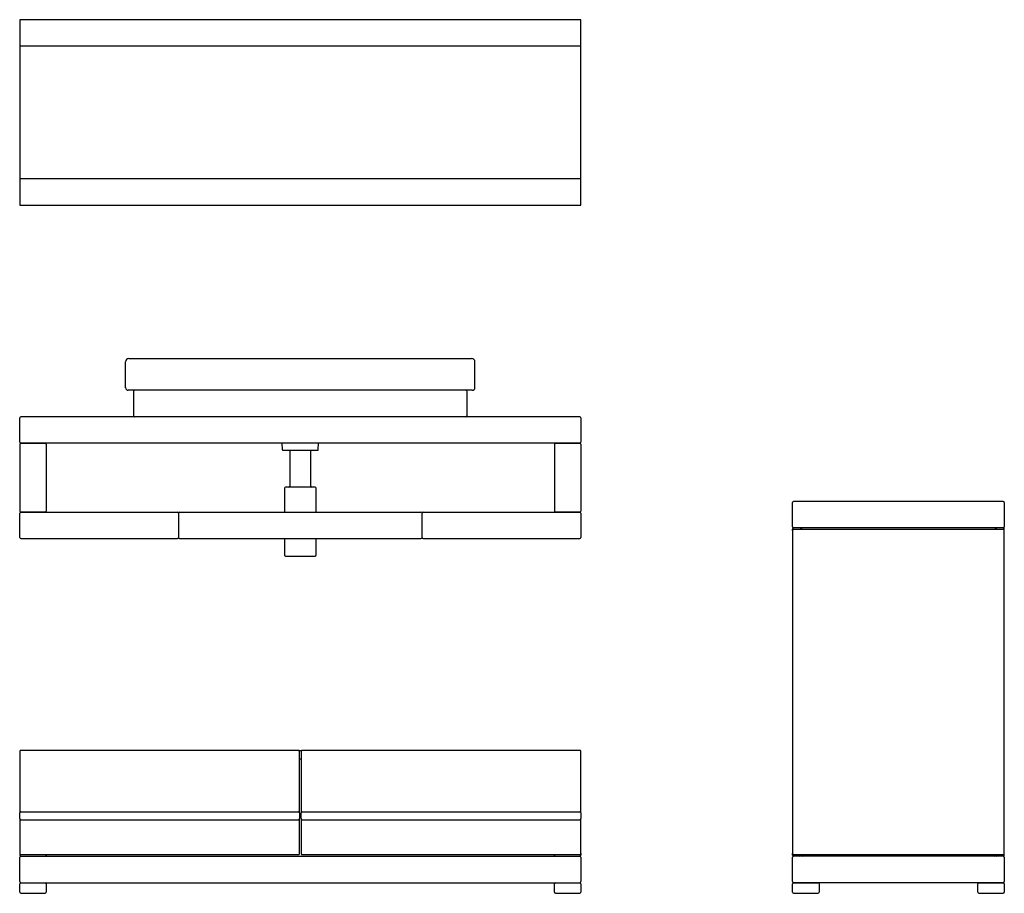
# Model space of a CAD drawing. Header units: millimetres. Extents: x 116.94 to 118.8, y 429.38 to 431.03.
import ezdxf

# ---------------------------------------------------------------- set-up
doc = ezdxf.new("R2010")
doc.units = ezdxf.units.MM
doc.layers.add('sanindusa', color=3, linetype='Continuous')

msp = doc.modelspace()

# ---------------------------------------------------------------- linework, layer by layer
at = {"layer": 'sanindusa'}
for p, q in [((118.0043, 431.0264), (116.9443, 431.0264)), ((116.9443, 431.0264), (116.9443, 430.9764)), ((118.0043, 430.9764), (118.0043, 431.0264)), ((118.0043, 430.9764), (116.9443, 430.9764)), ((116.9443, 430.9764), (116.9443, 430.7264)), ((118.0043, 430.7264), (118.0043, 430.9764)), ((116.9443, 430.7264), (118.0043, 430.7264)), ((116.9443, 430.7264), (116.9443, 430.6764)), ((118.0043, 430.6764), (118.0043, 430.7264)), ((116.9443, 430.6764), (118.0043, 430.6764)), ((117.1505, 430.3864), (117.7981, 430.3864)), ((117.1443, 430.3314), (117.1443, 430.3804)), ((117.8043, 430.3314), (117.8043, 430.3804)), ((117.7991, 430.3264), (117.1494, 430.3264)), ((117.1593, 430.3244), (117.1593, 430.2784)), ((117.7893, 430.2784), (117.7893, 430.3244)), ((116.9443, 430.2284), (116.9443, 430.2744)), ((118.0023, 430.2764), (116.9463, 430.2764)), ((118.0043, 430.2744), (118.0043, 430.2284)), ((116.9443, 430.2244), (116.9443, 430.0984)), ((118.0023, 430.2264), (116.9463, 430.2264)), ((116.9463, 430.2264), (116.9923, 430.2264)), ((116.9943, 430.2244), (116.9943, 430.0984)), ((117.4398, 430.2264), (117.4403, 430.2144)), ((117.5083, 430.2144), (117.5087, 430.2264)), ((117.9543, 430.2244), (117.9543, 430.0984)), ((117.9563, 430.2264), (118.0023, 430.2264)), ((118.0043, 430.2244), (118.0043, 430.0984)), ((117.4413, 430.2134), (117.4743, 430.2134)), ((117.4543, 430.2134), (117.4543, 430.1454)), ((117.4743, 430.2134), (117.5073, 430.2134)), ((117.4943, 430.1454), (117.4943, 430.2134)), ((117.4443, 430.1414), (117.4443, 430.0964)), ((117.5023, 430.1434), (117.4463, 430.1434)), ((117.5043, 430.0964), (117.5043, 430.1414)), ((118.4043, 430.0684), (118.4043, 430.1144)), ((118.8023, 430.1164), (118.4063, 430.1164)), ((118.8043, 430.1144), (118.8043, 430.0684)), ((116.9443, 430.0484), (116.9443, 430.0944)), ((116.9463, 430.0964), (117.2423, 430.0964)), ((116.9923, 430.0964), (116.9463, 430.0964)), ((117.2443, 430.0944), (117.2443, 430.0484)), ((117.2463, 430.0964), (117.2498, 430.0964)), ((117.2498, 430.0964), (117.6988, 430.0964)), ((117.6988, 430.0964), (117.7023, 430.0964)), ((117.7043, 430.0484), (117.7043, 430.0944)), ((117.7063, 430.0964), (118.0023, 430.0964)), ((118.0023, 430.0964), (117.9563, 430.0964)), ((118.0043, 430.0944), (118.0043, 430.0484)), ((118.4043, 430.0614), (118.4043, 430.0644)), ((118.4043, 430.0614), (118.4043, 429.4514)), ((118.8023, 430.0664), (118.4063, 430.0664)), ((118.8023, 430.0634), (118.4063, 430.0634)), ((118.4203, 430.0634), (118.4203, 430.0644)), ((118.7883, 430.0634), (118.7883, 430.0644)), ((118.8043, 430.0614), (118.8043, 430.0644)), ((118.8043, 429.4514), (118.8043, 430.0614)), ((116.9463, 430.0464), (117.2423, 430.0464)), ((117.2463, 430.0464), (117.2498, 430.0464)), ((117.2498, 430.0464), (117.6988, 430.0464)), ((117.4443, 430.0464), (117.4443, 430.0154)), ((117.5043, 430.0154), (117.5043, 430.0464)), ((117.6988, 430.0464), (117.7023, 430.0464)), ((117.7063, 430.0464), (118.0023, 430.0464)), ((117.4463, 430.0134), (117.5023, 430.0134)), ((116.9443, 429.6444), (116.9443, 429.5284)), ((117.4708, 429.6464), (116.9463, 429.6464)), ((117.4708, 429.6464), (117.4778, 429.6464)), ((117.4728, 429.5284), (117.4728, 429.6444)), ((117.4758, 429.6444), (117.4758, 429.5284)), ((118.0023, 429.6464), (117.4778, 429.6464)), ((118.0043, 429.5284), (118.0043, 429.6444)), ((117.4728, 429.6304), (117.4758, 429.6304)), ((116.9463, 429.5304), (117.4708, 429.5304)), ((117.4778, 429.5304), (118.0023, 429.5304)), ((116.9443, 429.5174), (116.9443, 429.5284)), ((116.9443, 429.5174), (116.9443, 429.4514)), ((116.9463, 429.5154), (117.4708, 429.5154)), ((117.4728, 429.5284), (117.4728, 429.5174)), ((117.4728, 429.4514), (117.4728, 429.5174)), ((117.4758, 429.5174), (117.4758, 429.5284)), ((117.4758, 429.5174), (117.4758, 429.4514)), ((117.4778, 429.5154), (118.0023, 429.5154)), ((118.0043, 429.5284), (118.0043, 429.5174)), ((118.0043, 429.4514), (118.0043, 429.5174)), ((116.9443, 429.4514), (116.9443, 429.4484)), ((116.9443, 429.3984), (116.9443, 429.4444)), ((116.9463, 429.4494), (117.4708, 429.4494)), ((116.9463, 429.4464), (118.0023, 429.4464)), ((116.9943, 429.4494), (116.9943, 429.4484)), ((117.4778, 429.4494), (118.0023, 429.4494)), ((117.9543, 429.4494), (117.9543, 429.4484)), ((118.0043, 429.4514), (118.0043, 429.4484)), ((118.0043, 429.4444), (118.0043, 429.3984)), ((118.4043, 429.4484), (118.4043, 429.4514)), ((118.4043, 429.3984), (118.4043, 429.4444)), ((118.4063, 429.4494), (118.8023, 429.4494)), ((118.8023, 429.4464), (118.4063, 429.4464)), ((118.4203, 429.4484), (118.4203, 429.4494)), ((118.7883, 429.4484), (118.7883, 429.4494)), ((118.8043, 429.4484), (118.8043, 429.4514)), ((118.8043, 429.4444), (118.8043, 429.3984)), ((116.9443, 429.3784), (116.9443, 429.3944)), ((116.9463, 429.3964), (116.9923, 429.3964)), ((116.9463, 429.3964), (118.0023, 429.3964)), ((116.9943, 429.3944), (116.9943, 429.3784)), ((117.9543, 429.3784), (117.9543, 429.3944)), ((117.9563, 429.3964), (118.0023, 429.3964)), ((118.0043, 429.3944), (118.0043, 429.3784)), ((118.4043, 429.3784), (118.4043, 429.3944)), ((118.4063, 429.3964), (118.4523, 429.3964)), ((118.8023, 429.3964), (118.4063, 429.3964)), ((118.4543, 429.3944), (118.4543, 429.3784)), ((118.7543, 429.3784), (118.7543, 429.3944)), ((118.7563, 429.3964), (118.8023, 429.3964)), ((118.8043, 429.3944), (118.8043, 429.3784)), ((116.9463, 429.3764), (116.9923, 429.3764)), ((117.9563, 429.3764), (118.0023, 429.3764)), ((118.4063, 429.3764), (118.4523, 429.3764)), ((118.7563, 429.3764), (118.8023, 429.3764))]:
    msp.add_line(p, q, dxfattribs=at)
for centre, radius, start, end in [((117.1504, 430.3803), 0.00607, 89.1872, 179.3371), ((117.7982, 430.3803), 0.00607, 0.6233, 90.8067), ((117.1494, 430.3315), 0.00506, 180.7012, 270.9355), ((117.7992, 430.3315), 0.00506, 269.0666, 359.3514), ((117.1614, 430.3244), 0.00201, 88.2637, 179.6639), ((117.7873, 430.3244), 0.00201, 0.319, 91.7435), ((116.9463, 430.2744), 0.002, 90, 180), ((117.1613, 430.2784), 0.00201, 180.3171, 271.7328), ((117.7872, 430.2784), 0.00201, 268.2646, 359.6641), ((118.0023, 430.2744), 0.002, 0, 90), ((116.9463, 430.2284), 0.002, 180, 270), ((116.9463, 430.2244), 0.002, 90, 180), ((116.9923, 430.2244), 0.002, 0, 90), ((117.9563, 430.2244), 0.002, 90, 180), ((118.0023, 430.2284), 0.002, 270, 0), ((118.0023, 430.2244), 0.002, 0, 90), ((117.4413, 430.2144), 0.001, 182, 270), ((117.5073, 430.2144), 0.001, 270, 358), ((117.4523, 430.1454), 0.002, 270, 0), ((117.4963, 430.1454), 0.002, 180, 270), ((117.4463, 430.1414), 0.002, 90, 180), ((117.5023, 430.1414), 0.002, 0, 90), ((118.4063, 430.1144), 0.002, 90, 180), ((118.8023, 430.1144), 0.002, 0, 90), ((116.9463, 430.0984), 0.002, 180, 270), ((116.9463, 430.0944), 0.002, 90, 180), ((116.9923, 430.0984), 0.002, 270, 0), ((117.2423, 430.0944), 0.002, 0, 90), ((117.2463, 430.0944), 0.002, 90, 180), ((117.7023, 430.0944), 0.002, 0, 90), ((117.7063, 430.0944), 0.002, 90, 180), ((117.9563, 430.0984), 0.002, 180, 270), ((118.0023, 430.0984), 0.002, 270, 0), ((118.0023, 430.0944), 0.002, 0, 90), ((118.4063, 430.0684), 0.002, 180, 270), ((118.4063, 430.0644), 0.002, 90, 180), ((118.4063, 430.0614), 0.002, 90, 180), ((118.4183, 430.0644), 0.002, 0, 90), ((118.4223, 430.0644), 0.002, 90, 180), ((118.7863, 430.0644), 0.002, 67.3072, 90), ((118.7863, 430.0644), 0.002, 27.8125, 67.3072), ((118.7863, 430.0644), 0.002, 0, 27.8125), ((118.7903, 430.0644), 0.002, 90, 180), ((118.8023, 430.0684), 0.002, 270, 0), ((118.8023, 430.0644), 0.002, 0, 90), ((118.8023, 430.0614), 0.002, 0, 90), ((116.9463, 430.0484), 0.002, 180, 270), ((117.2423, 430.0484), 0.002, 270, 0), ((117.2463, 430.0484), 0.002, 180, 270), ((117.7023, 430.0484), 0.002, 270, 0), ((117.7063, 430.0484), 0.002, 180, 270), ((118.0023, 430.0484), 0.002, 270, 0), ((117.4463, 430.0154), 0.002, 180, 270), ((117.5023, 430.0154), 0.002, 270, 0), ((116.9463, 429.6444), 0.002, 90, 180), ((117.4708, 429.6444), 0.002, 0, 90), ((117.4778, 429.6444), 0.002, 90, 180), ((118.0023, 429.6444), 0.002, 0, 90), ((116.9463, 429.5284), 0.002, 90, 180), ((117.4708, 429.5284), 0.002, 0, 90), ((117.4778, 429.5284), 0.002, 90, 180), ((118.0023, 429.5284), 0.002, 0, 90), ((116.9463, 429.5174), 0.002, 180, 270), ((117.4708, 429.5174), 0.002, 270, 0), ((117.4778, 429.5174), 0.002, 180, 270), ((118.0023, 429.5174), 0.002, 270, 0), ((116.9463, 429.4514), 0.002, 180, 270), ((116.9463, 429.4484), 0.002, 180, 270), ((116.9463, 429.4444), 0.002, 90, 180), ((116.9923, 429.4484), 0.002, 270, 0), ((116.9963, 429.4484), 0.002, 180, 270), ((117.4708, 429.4514), 0.002, 270, 0), ((117.4778, 429.4514), 0.002, 180, 270), ((117.9523, 429.4484), 0.002, 270, 0), ((117.9563, 429.4484), 0.002, 180, 270), ((118.0023, 429.4514), 0.002, 270, 0), ((118.0023, 429.4484), 0.002, 270, 0), ((118.0023, 429.4444), 0.002, 0, 90), ((118.4063, 429.4514), 0.002, 180, 270), ((118.4063, 429.4484), 0.002, 180, 270), ((118.4063, 429.4444), 0.002, 90, 180), ((118.4183, 429.4484), 0.002, 270, 0), ((118.4223, 429.4484), 0.002, 180, 270), ((118.7863, 429.4484), 0.002, 270, 0), ((118.7903, 429.4484), 0.002, 180, 270), ((118.8023, 429.4514), 0.002, 270, 0), ((118.8023, 429.4484), 0.002, 270, 0), ((118.8023, 429.4444), 0.002, 0, 90), ((116.9463, 429.3984), 0.002, 180, 270), ((116.9463, 429.3944), 0.002, 90, 180), ((116.9923, 429.3944), 0.002, 0, 90), ((117.9563, 429.3944), 0.002, 90, 180), ((118.0023, 429.3984), 0.002, 270, 0), ((118.0023, 429.3944), 0.002, 0, 90), ((118.4063, 429.3984), 0.002, 180, 270), ((118.4063, 429.3944), 0.002, 90, 180), ((118.4523, 429.3944), 0.002, 0, 90), ((118.7563, 429.3944), 0.002, 90, 180), ((118.8023, 429.3984), 0.002, 270, 0), ((118.8023, 429.3944), 0.002, 0, 90), ((116.9463, 429.3784), 0.002, 180, 270), ((116.9923, 429.3784), 0.002, 270, 0), ((117.9563, 429.3784), 0.002, 180, 270), ((118.0023, 429.3784), 0.002, 270, 0), ((118.4063, 429.3784), 0.002, 180, 270), ((118.4523, 429.3784), 0.002, 270, 0), ((118.7563, 429.3784), 0.002, 180, 270), ((118.8023, 429.3784), 0.002, 270, 0)]:
    msp.add_arc(centre, radius, start, end, dxfattribs=at)

doc.saveas('drawing.dxf')
